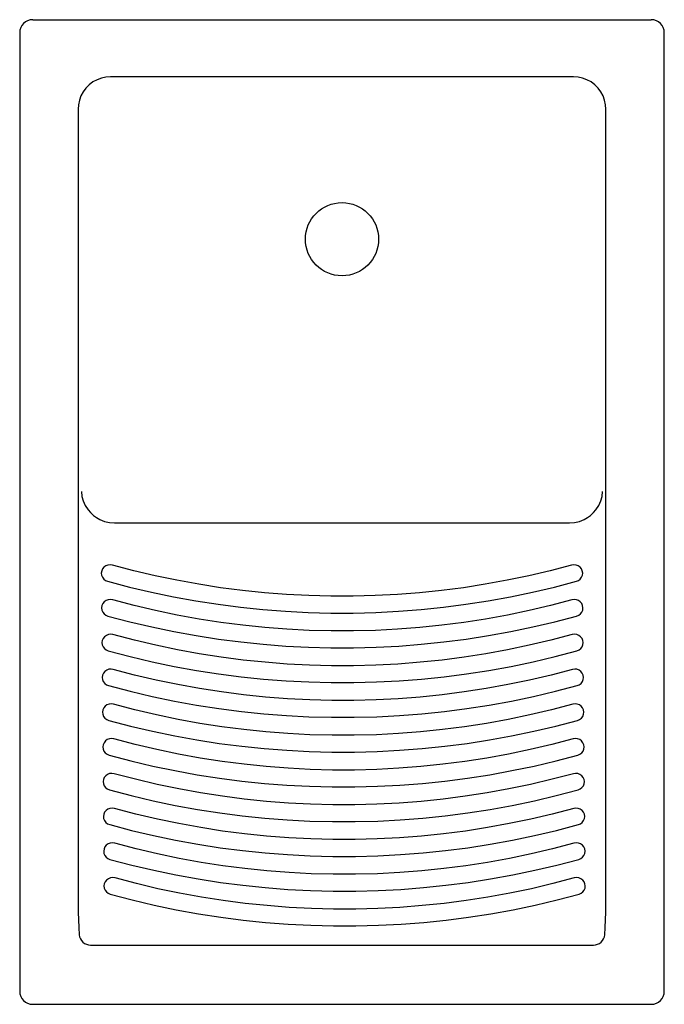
# Model space of a CAD drawing. Header units: millimetres. Extents: x -0.198 to 0.198, y -0.606 to 0.
import ezdxf

# ---------------------------------------------------------------- set-up
doc = ezdxf.new("R2010")
doc.units = ezdxf.units.MM
doc.layers.add('BLOCKS', color=3, linetype='Continuous')

msp = doc.modelspace()

# ---------------------------------------------------------------- linework, layer by layer
at = {"layer": 'BLOCKS'}
for p, q in [((-0.19007, 0), (-0.18964, 0)), ((-0.18964, 0), (0.18964, 0)), ((0.18964, 0), (0.19007, 0)), ((-0.19807, -0.008), (-0.19807, -0.59758)), ((0.19807, -0.59758), (0.19807, -0.008)), ((0.14223, -0.03514), (-0.14223, -0.03514)), ((-0.16223, -0.05513), (-0.16223, -0.53421)), ((0.16223, -0.53421), (0.16223, -0.05513)), ((-0.1399, -0.30952), (0.1399, -0.30952)), ((-0.15447, -0.56912), (0.15447, -0.56912)), ((-0.19008, -0.60557), (0.19008, -0.60557))]:
    msp.add_line(p, q, dxfattribs=at)
at = {"layer": 'BLOCKS', "flags": 128}
for points in [[(-0.14223, -0.03514), (-0.14507, -0.03534), (-0.14786, -0.03595), (-0.15054, -0.03694), (-0.15304, -0.03831), (-0.15533, -0.04002), (-0.15735, -0.04203), (-0.15906, -0.04432), (-0.16042, -0.04682), (-0.16142, -0.04949), (-0.16203, -0.05228), (-0.16223, -0.05513)], [(0.16223, -0.05513), (0.16203, -0.05228), (0.16142, -0.04949), (0.16042, -0.04682), (0.15906, -0.04432), (0.15735, -0.04203), (0.15533, -0.04002), (0.15304, -0.03831), (0.15054, -0.03694), (0.14786, -0.03595), (0.14507, -0.03534), (0.14223, -0.03514)], [(-0.16017, -0.29025), (-0.16017, -0.29028), (-0.15985, -0.29316), (-0.15906, -0.29601), (-0.15781, -0.29875), (-0.15607, -0.30138), (-0.15449, -0.30317), (-0.15266, -0.30484), (-0.15079, -0.3062), (-0.14878, -0.30737)], [(0.14878, -0.30737), (0.15079, -0.3062), (0.15266, -0.30484), (0.15449, -0.30317), (0.15607, -0.30138), (0.15781, -0.29875), (0.15906, -0.29601), (0.15985, -0.29316), (0.16017, -0.29028), (0.16017, -0.29025)], [(-0.14878, -0.30737), (-0.14595, -0.30856), (-0.14296, -0.30928), (-0.1399, -0.30952)], [(0.1399, -0.30952), (0.14296, -0.30928), (0.14595, -0.30856), (0.14878, -0.30737)], [(-0.14112, -0.33545), (-0.1425, -0.33526), (-0.14388, -0.33541), (-0.14517, -0.33591), (-0.14629, -0.33671), (-0.14715, -0.33777), (-0.1477, -0.33901), (-0.14791, -0.34035), (-0.14775, -0.34169), (-0.14724, -0.34294), (-0.14641, -0.34403), (-0.14532, -0.34487), (-0.14404, -0.3454)], [(0.14112, -0.33545), (0.12798, -0.33891), (0.11475, -0.34203), (0.10144, -0.34481), (0.08806, -0.34725), (0.07462, -0.34934), (0.06112, -0.35108), (0.04758, -0.35248), (0.03401, -0.35353), (0.02042, -0.35423), (0.00681, -0.35458), (-0.00681, -0.35458), (-0.02042, -0.35423), (-0.03401, -0.35353), (-0.04758, -0.35248), (-0.06112, -0.35108), (-0.07462, -0.34934), (-0.08806, -0.34725), (-0.10144, -0.34481), (-0.11475, -0.34203), (-0.12798, -0.33891), (-0.14112, -0.33545)], [(0.14404, -0.3454), (0.14532, -0.34487), (0.14641, -0.34403), (0.14724, -0.34294), (0.14775, -0.34169), (0.14791, -0.34035), (0.1477, -0.33901), (0.14715, -0.33777), (0.14629, -0.33671), (0.14517, -0.33591), (0.14388, -0.33541), (0.1425, -0.33526), (0.14112, -0.33545)], [(-0.14404, -0.3454), (-0.13063, -0.34893), (-0.11713, -0.35212), (-0.10354, -0.35495), (-0.08988, -0.35744), (-0.07616, -0.35957), (-0.06239, -0.36136), (-0.04857, -0.36278), (-0.03472, -0.36385), (-0.02084, -0.36457), (-0.00695, -0.36492), (0.00695, -0.36492), (0.02084, -0.36457), (0.03472, -0.36385), (0.04857, -0.36278), (0.06239, -0.36136), (0.07616, -0.35957), (0.08988, -0.35744), (0.10354, -0.35495), (0.11713, -0.35212), (0.13063, -0.34893), (0.14404, -0.3454)], [(-0.14094, -0.35683), (-0.14232, -0.35664), (-0.1437, -0.35679), (-0.14499, -0.35729), (-0.14611, -0.35809), (-0.14697, -0.35915), (-0.14752, -0.36039), (-0.14773, -0.36173), (-0.14757, -0.36307), (-0.14705, -0.36432), (-0.14623, -0.36541), (-0.14514, -0.36625), (-0.14386, -0.36678)], [(0.14131, -0.35683), (0.12816, -0.36029), (0.11493, -0.36341), (0.10162, -0.36619), (0.08824, -0.36863), (0.0748, -0.37072), (0.0613, -0.37246), (0.04776, -0.37386), (0.03419, -0.37491), (0.0206, -0.37561), (0.00699, -0.37596), (-0.00663, -0.37596), (-0.02024, -0.37561), (-0.03383, -0.37491), (-0.0474, -0.37386), (-0.06094, -0.37246), (-0.07444, -0.37072), (-0.08788, -0.36863), (-0.10126, -0.36619), (-0.11457, -0.36341), (-0.1278, -0.36029), (-0.14094, -0.35683)], [(0.14422, -0.36678), (0.1455, -0.36625), (0.14659, -0.36541), (0.14742, -0.36432), (0.14793, -0.36307), (0.14809, -0.36173), (0.14788, -0.36039), (0.14733, -0.35915), (0.14647, -0.35809), (0.14535, -0.35729), (0.14406, -0.35679), (0.14268, -0.35664), (0.14131, -0.35683)], [(-0.14386, -0.36678), (-0.13045, -0.37031), (-0.11695, -0.3735), (-0.10336, -0.37634), (-0.0897, -0.37882), (-0.07598, -0.38096), (-0.0622, -0.38274), (-0.04839, -0.38416), (-0.03453, -0.38523), (-0.02066, -0.38595), (-0.00677, -0.3863), (0.00713, -0.3863), (0.02102, -0.38595), (0.0349, -0.38523), (0.04875, -0.38416), (0.06257, -0.38274), (0.07634, -0.38096), (0.09006, -0.37882), (0.10372, -0.37634), (0.11731, -0.3735), (0.13081, -0.37031), (0.14422, -0.36678)], [(-0.14076, -0.37821), (-0.14214, -0.37802), (-0.14352, -0.37817), (-0.14481, -0.37867), (-0.14593, -0.37947), (-0.14679, -0.38053), (-0.14734, -0.38177), (-0.14754, -0.38311), (-0.14739, -0.38445), (-0.14687, -0.3857), (-0.14605, -0.38679), (-0.14496, -0.38763), (-0.14368, -0.38816)], [(0.14149, -0.37821), (0.12835, -0.38167), (0.11511, -0.38479), (0.1018, -0.38757), (0.08842, -0.39001), (0.07498, -0.3921), (0.06148, -0.39384), (0.04795, -0.39524), (0.03437, -0.39629), (0.02078, -0.39699), (0.00717, -0.39734), (-0.00645, -0.39734), (-0.02005, -0.39699), (-0.03365, -0.39629), (-0.04722, -0.39524), (-0.06076, -0.39384), (-0.07426, -0.3921), (-0.0877, -0.39001), (-0.10108, -0.38757), (-0.11439, -0.38479), (-0.12762, -0.38167), (-0.14076, -0.37821)], [(0.1444, -0.38816), (0.14568, -0.38763), (0.14677, -0.38679), (0.1476, -0.3857), (0.14811, -0.38445), (0.14827, -0.38311), (0.14807, -0.38177), (0.14751, -0.38053), (0.14665, -0.37947), (0.14553, -0.37867), (0.14424, -0.37817), (0.14286, -0.37802), (0.14149, -0.37821)], [(-0.14368, -0.38816), (-0.13027, -0.3917), (-0.11676, -0.39488), (-0.10318, -0.39772), (-0.08952, -0.4002), (-0.0758, -0.40234), (-0.06202, -0.40412), (-0.04821, -0.40554), (-0.03435, -0.40661), (-0.02048, -0.40733), (-0.00659, -0.40768), (0.00731, -0.40768), (0.0212, -0.40733), (0.03508, -0.40661), (0.04893, -0.40554), (0.06275, -0.40412), (0.07652, -0.40234), (0.09024, -0.4002), (0.1039, -0.39772), (0.11749, -0.39488), (0.13099, -0.3917), (0.1444, -0.38816)], [(-0.14058, -0.39959), (-0.14196, -0.3994), (-0.14334, -0.39955), (-0.14463, -0.40005), (-0.14574, -0.40085), (-0.14661, -0.40191), (-0.14716, -0.40315), (-0.14736, -0.40449), (-0.1472, -0.40583), (-0.14669, -0.40709), (-0.14586, -0.40817), (-0.14478, -0.40901), (-0.1435, -0.40955)], [(0.14167, -0.39959), (0.12853, -0.40305), (0.1153, -0.40617), (0.10198, -0.40895), (0.0886, -0.41139), (0.07516, -0.41348), (0.06166, -0.41522), (0.04813, -0.41662), (0.03455, -0.41767), (0.02096, -0.41837), (0.00735, -0.41872), (-0.00626, -0.41872), (-0.01987, -0.41837), (-0.03347, -0.41767), (-0.04704, -0.41662), (-0.06058, -0.41522), (-0.07407, -0.41348), (-0.08752, -0.41139), (-0.1009, -0.40895), (-0.11421, -0.40617), (-0.12744, -0.40305), (-0.14058, -0.39959)], [(0.14459, -0.40955), (0.14586, -0.40901), (0.14695, -0.40817), (0.14778, -0.40709), (0.14829, -0.40583), (0.14845, -0.40449), (0.14825, -0.40315), (0.14769, -0.40191), (0.14683, -0.40085), (0.14571, -0.40005), (0.14442, -0.39955), (0.14304, -0.3994), (0.14167, -0.39959)], [(-0.1435, -0.40955), (-0.13009, -0.41308), (-0.11658, -0.41626), (-0.103, -0.4191), (-0.08934, -0.42158), (-0.07562, -0.42372), (-0.06184, -0.4255), (-0.04802, -0.42692), (-0.03417, -0.42799), (-0.0203, -0.42871), (-0.00641, -0.42906), (0.00749, -0.42906), (0.02138, -0.42871), (0.03526, -0.42799), (0.04911, -0.42692), (0.06293, -0.4255), (0.0767, -0.42372), (0.09042, -0.42158), (0.10408, -0.4191), (0.11767, -0.41626), (0.13117, -0.41308), (0.14459, -0.40955)], [(-0.1404, -0.42097), (-0.14178, -0.42078), (-0.14316, -0.42093), (-0.14445, -0.42143), (-0.14556, -0.42223), (-0.14643, -0.42329), (-0.14698, -0.42453), (-0.14718, -0.42587), (-0.14702, -0.42721), (-0.14651, -0.42847), (-0.14568, -0.42955), (-0.14459, -0.43039), (-0.14332, -0.43093)], [(0.14185, -0.42097), (0.12871, -0.42443), (0.11548, -0.42755), (0.10217, -0.43033), (0.08878, -0.43277), (0.07534, -0.43486), (0.06185, -0.4366), (0.04831, -0.438), (0.03474, -0.43905), (0.02114, -0.43975), (0.00753, -0.4401), (-0.00608, -0.4401), (-0.01969, -0.43975), (-0.03329, -0.43905), (-0.04686, -0.438), (-0.0604, -0.4366), (-0.07389, -0.43486), (-0.08734, -0.43277), (-0.10072, -0.43033), (-0.11403, -0.42755), (-0.12726, -0.42443), (-0.1404, -0.42097)], [(0.14477, -0.43093), (0.14604, -0.43039), (0.14713, -0.42955), (0.14796, -0.42847), (0.14847, -0.42721), (0.14863, -0.42587), (0.14843, -0.42453), (0.14787, -0.42329), (0.14701, -0.42223), (0.1459, -0.42143), (0.1446, -0.42093), (0.14322, -0.42078), (0.14185, -0.42097)], [(-0.14332, -0.43093), (-0.12991, -0.43446), (-0.1164, -0.43764), (-0.10282, -0.44048), (-0.08916, -0.44296), (-0.07544, -0.4451), (-0.06166, -0.44688), (-0.04784, -0.4483), (-0.03399, -0.44937), (-0.02012, -0.45009), (-0.00622, -0.45045), (0.00767, -0.45045), (0.02156, -0.45009), (0.03544, -0.44937), (0.04929, -0.4483), (0.06311, -0.44688), (0.07688, -0.4451), (0.09061, -0.44296), (0.10426, -0.44048), (0.11785, -0.43764), (0.13135, -0.43446), (0.14477, -0.43093)], [(-0.14022, -0.44236), (-0.14159, -0.44216), (-0.14298, -0.44231), (-0.14427, -0.44281), (-0.14538, -0.44361), (-0.14625, -0.44467), (-0.1468, -0.44591), (-0.147, -0.44725), (-0.14684, -0.44859), (-0.14633, -0.44985), (-0.1455, -0.45093), (-0.14441, -0.45177), (-0.14314, -0.45231)], [(0.14203, -0.44236), (0.12889, -0.44581), (0.11566, -0.44893), (0.10235, -0.45171), (0.08897, -0.45415), (0.07552, -0.45624), (0.06203, -0.45798), (0.04849, -0.45938), (0.03492, -0.46043), (0.02132, -0.46113), (0.00771, -0.46148), (-0.0059, -0.46148), (-0.01951, -0.46113), (-0.03311, -0.46043), (-0.04668, -0.45938), (-0.06022, -0.45798), (-0.07371, -0.45624), (-0.08716, -0.45415), (-0.10054, -0.45171), (-0.11385, -0.44893), (-0.12708, -0.44581), (-0.14022, -0.44236)], [(0.14495, -0.45231), (0.14622, -0.45177), (0.14731, -0.45093), (0.14814, -0.44985), (0.14865, -0.44859), (0.14881, -0.44725), (0.14861, -0.44591), (0.14806, -0.44467), (0.14719, -0.44361), (0.14608, -0.44281), (0.14478, -0.44231), (0.1434, -0.44216), (0.14203, -0.44236)], [(-0.14314, -0.45231), (-0.12973, -0.45584), (-0.11622, -0.45902), (-0.10264, -0.46186), (-0.08898, -0.46434), (-0.07526, -0.46648), (-0.06148, -0.46826), (-0.04766, -0.46968), (-0.03381, -0.47075), (-0.01993, -0.47147), (-0.00604, -0.47183), (0.00785, -0.47183), (0.02174, -0.47147), (0.03562, -0.47075), (0.04947, -0.46968), (0.06329, -0.46826), (0.07707, -0.46648), (0.09079, -0.46434), (0.10444, -0.46186), (0.11803, -0.45902), (0.13153, -0.45584), (0.14495, -0.45231)], [(-0.14004, -0.46374), (-0.14141, -0.46354), (-0.14279, -0.46369), (-0.14409, -0.46419), (-0.1452, -0.465), (-0.14607, -0.46605), (-0.14662, -0.46729), (-0.14682, -0.46863), (-0.14666, -0.46997), (-0.14615, -0.47123), (-0.14532, -0.47231), (-0.14423, -0.47315), (-0.14296, -0.47369)], [(0.14221, -0.46374), (0.12907, -0.46719), (0.11584, -0.47031), (0.10253, -0.47309), (0.08915, -0.47553), (0.0757, -0.47762), (0.06221, -0.47936), (0.04867, -0.48076), (0.0351, -0.48181), (0.0215, -0.48251), (0.00789, -0.48286), (-0.00572, -0.48286), (-0.01933, -0.48251), (-0.03293, -0.48181), (-0.0465, -0.48076), (-0.06004, -0.47936), (-0.07353, -0.47762), (-0.08698, -0.47553), (-0.10036, -0.47309), (-0.11367, -0.47031), (-0.1269, -0.46719), (-0.14004, -0.46374)], [(0.14513, -0.47369), (0.1464, -0.47315), (0.14749, -0.47231), (0.14832, -0.47123), (0.14883, -0.46997), (0.14899, -0.46863), (0.14879, -0.46729), (0.14824, -0.46605), (0.14737, -0.465), (0.14626, -0.46419), (0.14497, -0.46369), (0.14358, -0.46354), (0.14221, -0.46374)], [(-0.14296, -0.47369), (-0.12954, -0.47722), (-0.11604, -0.4804), (-0.10245, -0.48324), (-0.0888, -0.48572), (-0.07508, -0.48786), (-0.0613, -0.48964), (-0.04748, -0.49106), (-0.03363, -0.49214), (-0.01975, -0.49285), (-0.00586, -0.49321), (0.00803, -0.49321), (0.02192, -0.49285), (0.0358, -0.49214), (0.04965, -0.49106), (0.06347, -0.48964), (0.07725, -0.48786), (0.09097, -0.48572), (0.10463, -0.48324), (0.11821, -0.4804), (0.13172, -0.47722), (0.14513, -0.47369)], [(-0.13986, -0.48512), (-0.14123, -0.48492), (-0.14261, -0.48507), (-0.14391, -0.48557), (-0.14502, -0.48638), (-0.14588, -0.48743), (-0.14644, -0.48867), (-0.14664, -0.49001), (-0.14648, -0.49135), (-0.14597, -0.49261), (-0.14514, -0.49369), (-0.14405, -0.49453), (-0.14278, -0.49507)], [(0.14239, -0.48512), (0.12925, -0.48858), (0.11602, -0.4917), (0.10271, -0.49447), (0.08933, -0.49691), (0.07588, -0.499), (0.06239, -0.50074), (0.04885, -0.50214), (0.03528, -0.50319), (0.02168, -0.50389), (0.00807, -0.50424), (-0.00554, -0.50424), (-0.01915, -0.50389), (-0.03275, -0.50319), (-0.04632, -0.50214), (-0.05986, -0.50074), (-0.07335, -0.499), (-0.08679, -0.49691), (-0.10018, -0.49447), (-0.11349, -0.4917), (-0.12672, -0.48858), (-0.13986, -0.48512)], [(0.14531, -0.49507), (0.14658, -0.49453), (0.14767, -0.49369), (0.1485, -0.49261), (0.14901, -0.49135), (0.14917, -0.49001), (0.14897, -0.48867), (0.14842, -0.48743), (0.14755, -0.48638), (0.14644, -0.48557), (0.14515, -0.48507), (0.14377, -0.48492), (0.14239, -0.48512)], [(-0.14278, -0.49507), (-0.12936, -0.4986), (-0.11586, -0.50178), (-0.10227, -0.50462), (-0.08862, -0.5071), (-0.07489, -0.50924), (-0.06112, -0.51102), (-0.0473, -0.51245), (-0.03345, -0.51352), (-0.01957, -0.51423), (-0.00568, -0.51459), (0.00821, -0.51459), (0.02211, -0.51423), (0.03598, -0.51352), (0.04983, -0.51245), (0.06365, -0.51102), (0.07743, -0.50924), (0.09115, -0.5071), (0.10481, -0.50462), (0.11839, -0.50178), (0.1319, -0.4986), (0.14531, -0.49507)], [(-0.13968, -0.5065), (-0.14105, -0.5063), (-0.14243, -0.50645), (-0.14372, -0.50695), (-0.14484, -0.50776), (-0.1457, -0.50881), (-0.14626, -0.51005), (-0.14646, -0.51139), (-0.1463, -0.51273), (-0.14579, -0.51399), (-0.14496, -0.51507), (-0.14387, -0.51591), (-0.1426, -0.51645)], [(0.14257, -0.5065), (0.12943, -0.50996), (0.1162, -0.51308), (0.10289, -0.51585), (0.08951, -0.51829), (0.07606, -0.52038), (0.06257, -0.52213), (0.04903, -0.52352), (0.03546, -0.52457), (0.02186, -0.52527), (0.00825, -0.52562), (-0.00536, -0.52562), (-0.01897, -0.52527), (-0.03256, -0.52457), (-0.04614, -0.52352), (-0.05967, -0.52213), (-0.07317, -0.52038), (-0.08661, -0.51829), (-0.09999, -0.51585), (-0.11331, -0.51308), (-0.12654, -0.50996), (-0.13968, -0.5065)], [(0.14549, -0.51645), (0.14677, -0.51591), (0.14785, -0.51507), (0.14868, -0.51399), (0.14919, -0.51273), (0.14935, -0.51139), (0.14915, -0.51005), (0.1486, -0.50881), (0.14773, -0.50776), (0.14662, -0.50695), (0.14533, -0.50645), (0.14395, -0.5063), (0.14257, -0.5065)], [(-0.1426, -0.51645), (-0.12918, -0.51998), (-0.11568, -0.52316), (-0.10209, -0.526), (-0.08843, -0.52848), (-0.07471, -0.53062), (-0.06094, -0.5324), (-0.04712, -0.53383), (-0.03327, -0.5349), (-0.01939, -0.53561), (-0.0055, -0.53597), (0.0084, -0.53597), (0.02229, -0.53561), (0.03616, -0.5349), (0.05001, -0.53383), (0.06383, -0.5324), (0.07761, -0.53062), (0.09133, -0.52848), (0.10499, -0.526), (0.11857, -0.52316), (0.13208, -0.51998), (0.14549, -0.51645)], [(-0.1395, -0.52788), (-0.14087, -0.52768), (-0.14225, -0.52784), (-0.14354, -0.52833), (-0.14466, -0.52914), (-0.14552, -0.5302), (-0.14608, -0.53143), (-0.14628, -0.53277), (-0.14612, -0.53411), (-0.14561, -0.53537), (-0.14478, -0.53645), (-0.14369, -0.53729), (-0.14241, -0.53783)], [(0.14275, -0.52788), (0.12961, -0.53134), (0.11638, -0.53446), (0.10307, -0.53723), (0.08969, -0.53967), (0.07625, -0.54176), (0.06275, -0.54351), (0.04921, -0.5449), (0.03564, -0.54595), (0.02204, -0.54665), (0.00844, -0.547), (-0.00518, -0.547), (-0.01879, -0.54665), (-0.03238, -0.54595), (-0.04596, -0.5449), (-0.05949, -0.54351), (-0.07299, -0.54176), (-0.08643, -0.53967), (-0.09981, -0.53723), (-0.11312, -0.53446), (-0.12636, -0.53134), (-0.1395, -0.52788)], [(0.14567, -0.53783), (0.14695, -0.53729), (0.14804, -0.53645), (0.14886, -0.53537), (0.14938, -0.53411), (0.14953, -0.53277), (0.14933, -0.53143), (0.14878, -0.5302), (0.14792, -0.52914), (0.1468, -0.52833), (0.14551, -0.52784), (0.14413, -0.52768), (0.14275, -0.52788)], [(-0.16223, -0.53421), (-0.16223, -0.53917), (-0.16218, -0.54409), (-0.16209, -0.54895), (-0.16195, -0.55371), (-0.16177, -0.55834), (-0.16154, -0.56282)], [(-0.14241, -0.53783), (-0.129, -0.54136), (-0.1155, -0.54454), (-0.10191, -0.54738), (-0.08825, -0.54987), (-0.07453, -0.552), (-0.06076, -0.55378), (-0.04694, -0.55521), (-0.03309, -0.55628), (-0.01921, -0.55699), (-0.00532, -0.55735), (0.00858, -0.55735), (0.02247, -0.55699), (0.03634, -0.55628), (0.0502, -0.55521), (0.06401, -0.55378), (0.07779, -0.552), (0.09151, -0.54987), (0.10517, -0.54738), (0.11875, -0.54454), (0.13226, -0.54136), (0.14567, -0.53783)], [(0.16154, -0.56282), (0.16177, -0.55834), (0.16195, -0.55371), (0.16209, -0.54895), (0.16218, -0.54409), (0.16223, -0.53917), (0.16223, -0.53421)]]:
    msp.add_lwpolyline(points, dxfattribs=at)
at = {"layer": 'BLOCKS'}
msp.add_circle((0, -0.13501), 0.0225, dxfattribs=at)
for centre, radius, start, end in [((0.19007, -0.008), 0.008, 0, 89.99877), ((-0.19007, -0.008), 0.008, 90.00109, 180), ((-0.15447, -0.562), 0.00712, 186.64303, 270), ((0.15447, -0.562), 0.00712, 270, 353.35697), ((-0.19007, -0.59757), 0.008, 180.01181, 269.98819), ((0.19007, -0.59757), 0.008, 270.01181, 359.98819)]:
    msp.add_arc(centre, radius, start, end, dxfattribs=at)

doc.saveas('drawing.dxf')
